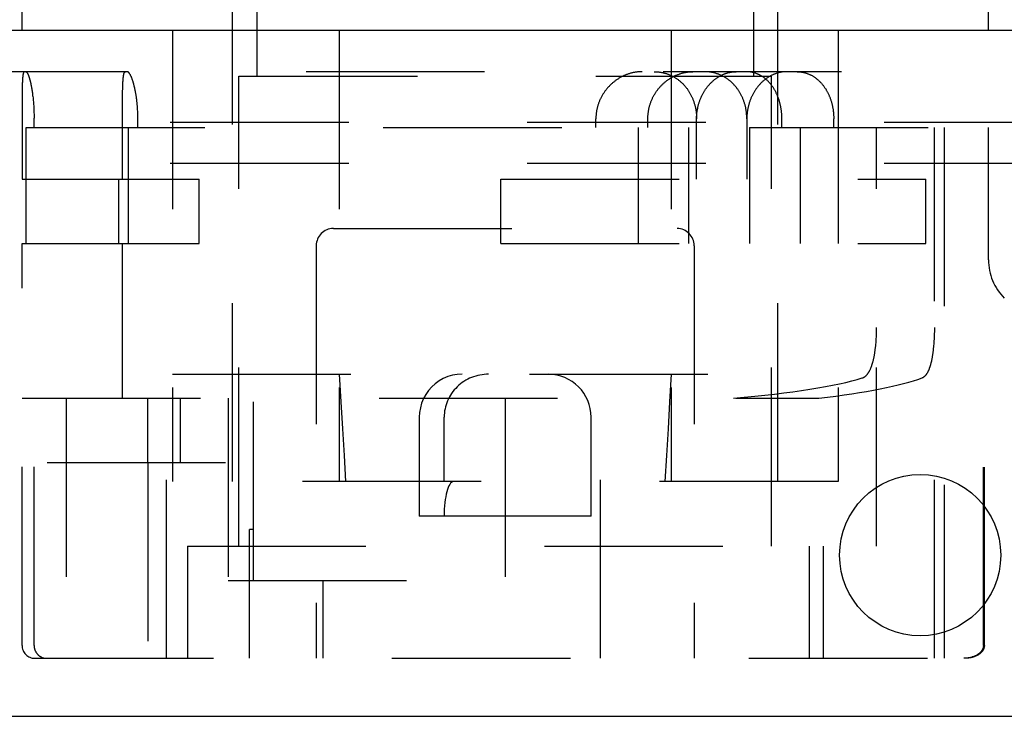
# Model space of a CAD drawing. Header units: inches. Extents: x 0 to 37.8, y 0 to 24.4.
# Tile 6 of 15: x 14.93 to 16.076, y 5.049 to 5.86. Entities that reach past the tile are written whole.
import ezdxf

# ---------------------------------------------------------------- set-up
doc = ezdxf.new("R2010")
doc.units = ezdxf.units.IN
doc.header["$LTSCALE"] = 2.077778
doc.header["$MEASUREMENT"] = 0
doc.header["$PDMODE"] = 3
doc.header["$PDSIZE"] = 0.3125
doc.linetypes.add('HIDDEN', pattern=[0.2, 0.1, -0.1])
doc.layers.get('0').update_dxf_attribs({"linetype": 'CONTINUOUS'})
doc.layers.get('Defpoints').update_dxf_attribs({"linetype": 'CONTINUOUS'})
doc.styles.get("Standard").update_dxf_attribs({"font": 'arial.ttf'})
doc.dimstyles.new('DIMSTYLE_1', dxfattribs={"dimtxt": 0.166667, "dimasz": 0.222222, "dimexe": 0.09, "dimexo": 0.07, "dimgap": 0.0375, "dimtad": 0, "dimtih": 1, "dimtoh": 1, "dimzin": 4, "dimdsep": 46, "dimtxsty": 'Standard', "dimblk": '_FILLED', "dimblk1": '_FILLED', "dimblk2": '_FILLED', "dimcen": 0.09, "dimadec": 3, "dimazin": 1, "dimtfac": 1, "dimtdec": 3, "dimtofl": 0, "dimtmove": 0, "dimatfit": 3, "dimldrblk": '_FILLED', "dimfxl": 1, "dimtolj": 1, "dimtzin": 4, "dimarcsym": 0})

# ---------------------------------------------------------------- blocks, each defined once
blk = doc.blocks.new('_FILLED')
at = {"color": 0, "linetype": 'ByBlock'}
blk.add_solid([(0, 0), (-1, 0.2), (-1, -0.2)], dxfattribs=at)
blk = doc.blocks.new('*D11')
at = {"color": 0, "linetype": 'Continuous', "lineweight": -2, "transparency": 16777216}
for p, q in [((8.8529, 5.9081), (8.8529, 6.2769)), ((17.2279, 5.9081), (17.2279, 6.2769)), ((9.0751, 6.1869), (12.4009, 6.1869)), ((17.0057, 6.1869), (13.6799, 6.1869))]:
    blk.add_line(p, q, dxfattribs=at)
at = {"layer": 'Defpoints', "color": 0, "linetype": 'Continuous', "transparency": 16777216}
for p in [(17.2279, 6.1869), (8.8529, 5.8381), (17.2279, 5.8381)]:
    blk.add_point(p, dxfattribs=at)
at = {"color": 0, "linetype": 'Continuous', "lineweight": -2, "transparency": 16777216, "xscale": 0.2222222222, "yscale": 0.2222222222, "zscale": 0.2222222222, "rotation": 180}
blk.add_blockref('_FILLED', (8.8529, 6.1869), dxfattribs=at)
at = {"color": 0, "linetype": 'Continuous', "lineweight": -2, "transparency": 16777216, "xscale": 0.2222222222, "yscale": 0.2222222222, "zscale": 0.2222222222}
blk.add_blockref('_FILLED', (17.2279, 6.1869), dxfattribs=at)
at = {"color": 0, "linetype": 'Continuous', "transparency": 16777216, "insert": (13.0404, 6.298), "char_height": 0.166667, "width": 1.214994, "attachment_point": 2, "line_spacing_factor": 0.9}
blk.add_mtext('\\A1;8.38 DOOR', dxfattribs=at)

msp = doc.modelspace()

# ---------------------------------------------------------------- linework, layer by layer
at = {"color": 8, "linetype": 'HIDDEN'}
for p, q in [((15.1774, 5.3224), (15.1774, 5.9734)), ((15.8124, 5.3224), (15.8124, 5.9734)), ((15.784, 5.9073), (15.784, 5.7944)), ((15.1074, 5.8474), (15.1074, 5.3224)), ((15.3017, 5.8474), (15.3017, 5.3224)), ((15.6881, 5.8474), (15.6881, 5.3224)), ((15.8824, 5.8474), (15.8824, 5.3224)), ((17.1331, 5.7994), (8.9477, 5.7994)), ((14.9329, 5.7892), (14.9328, 5.7882)), ((14.9328, 5.7882), (14.9328, 5.7872)), ((14.9329, 5.7901), (14.9329, 5.7892)), ((15.1849, 5.7944), (15.8049, 5.7944)), ((15.1849, 5.2474), (15.1849, 5.7944)), ((15.8049, 5.2474), (15.8049, 5.7944)), ((14.9326, 5.7821), (14.9325, 5.7803)), ((14.9325, 5.7803), (14.9325, 5.779)), ((14.9325, 5.779), (14.9325, 5.7764)), ((14.9327, 5.785), (14.9326, 5.7839)), ((14.9326, 5.7839), (14.9326, 5.7821)), ((14.9328, 5.7872), (14.9327, 5.7861)), ((14.9327, 5.7861), (14.9327, 5.785)), ((14.9435, 5.7806), (14.9437, 5.7794)), ((14.9441, 5.7774), (14.9443, 5.776)), ((15.0495, 5.7771), (15.0496, 5.779)), ((15.0495, 5.775), (15.0495, 5.7771)), ((15.0496, 5.7822), (15.0497, 5.7833)), ((15.0496, 5.7809), (15.0496, 5.7822)), ((15.0496, 5.779), (15.0496, 5.7809)), ((15.0497, 5.7845), (15.0498, 5.7856)), ((15.0497, 5.7833), (15.0497, 5.7845)), ((15.0498, 5.7867), (15.0499, 5.7877)), ((15.0498, 5.7856), (15.0498, 5.7867)), ((14.9325, 5.7764), (14.9324, 5.7729)), ((14.9324, 5.7729), (14.9324, 5.7678)), ((14.9324, 5.7678), (14.9324, 5.6744)), ((14.9443, 5.776), (14.9445, 5.7747)), ((14.9445, 5.7747), (14.9447, 5.7733)), ((14.9447, 5.7733), (14.9448, 5.7719)), ((14.9448, 5.7719), (14.945, 5.7704)), ((14.945, 5.7704), (14.9452, 5.7689)), ((14.9452, 5.7689), (14.9453, 5.7674)), ((14.9453, 5.7674), (14.9455, 5.7659)), ((14.9455, 5.7659), (14.9456, 5.7644)), ((15.0494, 5.77), (15.0495, 5.7729)), ((15.0494, 5.767), (15.0494, 5.77)), ((15.0494, 5.7632), (15.0494, 5.767)), ((15.0495, 5.7729), (15.0495, 5.775)), ((14.9456, 5.7644), (14.9457, 5.7629)), ((14.9457, 5.7629), (14.9459, 5.7613)), ((14.9459, 5.7613), (14.946, 5.7597)), ((14.946, 5.7597), (14.9461, 5.7582)), ((14.9461, 5.7582), (14.9461, 5.7566)), ((14.9461, 5.7566), (14.9462, 5.755)), ((14.9462, 5.755), (14.9463, 5.7534)), ((15.0494, 5.7584), (15.0494, 5.7632)), ((15.0494, 5.6744), (15.0494, 5.7584)), ((15.067, 5.7549), (15.0669, 5.7565)), ((15.0671, 5.7533), (15.067, 5.7549)), ((14.9463, 5.7534), (14.9463, 5.7517)), ((14.9463, 5.7517), (14.9464, 5.7501)), ((14.9464, 5.7501), (14.9464, 5.7485)), ((14.9464, 5.7485), (14.9464, 5.7468)), ((14.9464, 5.7468), (14.9465, 5.7452)), ((14.9465, 5.7344), (14.9465, 5.7452)), ((15.0671, 5.7517), (15.0671, 5.7533)), ((15.0672, 5.7501), (15.0671, 5.7517)), ((15.0672, 5.7484), (15.0672, 5.7501)), ((15.0673, 5.7468), (15.0672, 5.7484)), ((15.0673, 5.7452), (15.0673, 5.7468)), ((15.0673, 5.7344), (15.0673, 5.7452)), ((15.6004, 5.7344), (15.6004, 5.7444)), ((15.6609, 5.7344), (15.6609, 5.7444)), ((15.7176, 5.6744), (15.7176, 5.7444)), ((15.7761, 5.7444), (15.7761, 5.6744)), ((15.8169, 5.7344), (15.8169, 5.7444)), ((15.8774, 5.7344), (15.8774, 5.7444)), ((16.9749, 5.7404), (9.0709, 5.7404)), ((14.9374, 5.7344), (15.7087, 5.7344)), ((14.9374, 5.5994), (14.9374, 5.7344)), ((15.0558, 5.7344), (15.0558, 5.5994)), ((15.6495, 5.7344), (15.6495, 5.5994)), ((15.7087, 5.5994), (15.7087, 5.7344)), ((15.7794, 5.7344), (16.0574, 5.7344)), ((15.7794, 5.7344), (15.7794, 5.5994)), ((15.8386, 5.5994), (15.8386, 5.7344)), ((15.9272, 5.2474), (15.9272, 5.7344)), ((15.9945, 5.1169), (15.9945, 5.7344)), ((16.0059, 5.7344), (16.0059, 5.1169)), ((16.0574, 5.5805), (16.0574, 5.7344)), ((16.9749, 5.6924), (9.0709, 5.6924)), ((14.9324, 5.6744), (15.1386, 5.6744)), ((15.0451, 5.5994), (15.0451, 5.6744)), ((15.1386, 5.5994), (15.1386, 5.6744)), ((15.4896, 5.6744), (15.9846, 5.6744)), ((15.4896, 5.5994), (15.4896, 5.6744)), ((15.8828, 5.5994), (15.8828, 5.6744)), ((15.9846, 5.5994), (15.9846, 5.6744)), ((15.2949, 5.6169), (15.6949, 5.6169)), ((14.9324, 5.5994), (15.1386, 5.5994)), ((14.9324, 5.1319), (14.9324, 5.5994)), ((15.0494, 5.4194), (15.0494, 5.5994)), ((15.2749, 5.5969), (15.2749, 5.1169)), ((15.4896, 5.5994), (15.9846, 5.5994)), ((15.7149, 5.5969), (15.7149, 5.1169)), ((15.9272, 5.5), (15.9272, 5.5018)), ((15.9945, 5.5018), (15.9944, 5.5)), ((15.9268, 5.489), (15.9269, 5.4906)), ((15.9269, 5.4906), (15.927, 5.4923)), ((15.9271, 5.4949), (15.9272, 5.4966)), ((15.9272, 5.4983), (15.9272, 5.5)), ((15.9272, 5.4966), (15.9272, 5.4983)), ((15.9943, 5.4932), (15.9942, 5.4915)), ((15.9942, 5.4915), (15.9942, 5.4898)), ((15.9944, 5.4966), (15.9943, 5.4949)), ((15.9943, 5.4949), (15.9943, 5.4932)), ((15.9944, 5.5), (15.9944, 5.4983)), ((15.9944, 5.4983), (15.9944, 5.4966)), ((15.9265, 5.484), (15.9266, 5.4856)), ((15.9266, 5.4856), (15.9267, 5.4873)), ((15.9267, 5.4873), (15.9268, 5.489)), ((15.9934, 5.4791), (15.9932, 5.4775)), ((15.9935, 5.4807), (15.9934, 5.4791)), ((15.9937, 5.4823), (15.9935, 5.4807)), ((15.994, 5.4864), (15.9939, 5.4848)), ((15.9941, 5.4881), (15.994, 5.4864)), ((15.9942, 5.4898), (15.9941, 5.4881)), ((15.1074, 5.4474), (15.8824, 5.4474)), ((14.9324, 5.4194), (15.86, 5.4194)), ((14.9839, 5.4194), (14.9839, 5.1169)), ((15.0785, 5.4194), (15.0785, 5.3444)), ((15.1166, 5.4194), (15.1166, 5.3444)), ((15.1723, 5.4194), (15.1723, 5.2074)), ((15.2018, 5.2074), (15.2018, 5.4194)), ((15.4949, 5.4194), (15.4949, 5.1169)), ((15.6059, 5.1169), (15.6059, 5.4194)), ((15.3949, 5.3974), (15.3949, 5.2824)), ((15.4238, 5.3224), (15.4238, 5.3974)), ((15.5949, 5.2824), (15.5949, 5.3974)), ((15.1694, 5.3444), (14.9465, 5.3444)), ((14.9465, 5.1319), (14.9465, 5.3444)), ((15.0787, 5.3444), (15.0787, 5.1169)), ((15.1006, 5.1169), (15.1006, 5.3444)), ((16.7828, 5.3394), (16.0516, 5.3394)), ((16.0516, 5.1319), (16.0516, 5.3394)), ((16.0526, 5.1319), (16.0526, 5.3394)), ((15.8824, 5.3224), (15.1074, 5.3224)), ((15.5949, 5.2824), (15.3949, 5.2824)), ((15.2018, 5.2669), (15.1974, 5.2669)), ((15.1974, 5.1169), (15.1974, 5.2669)), ((15.1249, 5.2474), (15.9272, 5.2474)), ((15.1249, 5.2474), (15.1249, 5.1169)), ((15.8489, 5.1169), (15.8489, 5.2474)), ((15.8649, 5.2474), (15.8649, 5.1169)), ((15.1723, 5.2074), (15.4949, 5.2074)), ((15.2827, 5.2074), (15.2827, 5.1169)), ((14.9474, 5.1169), (16.8578, 5.1169))]:
    msp.add_line(p, q, dxfattribs=at)
at = {"color": 7, "linetype": 'Continuous'}
for p, q in [((14.9324, 5.8474), (14.9324, 5.8854)), ((16.0574, 5.8474), (16.0574, 5.8854))]:
    msp.add_line(p, q, dxfattribs=at)
at = {"color": 3, "linetype": 'Continuous'}
for p, q in [((17.1331, 5.8474), (8.9477, 5.8474)), ((8.8679, 5.0494), (17.2129, 5.0494))]:
    msp.add_line(p, q, dxfattribs=at)
at = {"color": 8, "linetype": 'HIDDEN'}
for points in [[(15.2058, 5.9099), (15.2058, 5.909), (15.2058, 5.9082), (15.2058, 5.9073), (15.2058, 5.7944)], [(14.9351, 5.7994), (14.935, 5.7994), (14.9349, 5.7994), (14.9348, 5.7993), (14.9348, 5.7993), (14.9347, 5.7992), (14.9346, 5.7992), (14.9345, 5.7991), (14.9345, 5.799), (14.9344, 5.7989), (14.9343, 5.7988), (14.9343, 5.7986), (14.9342, 5.7985), (14.9341, 5.7983), (14.9341, 5.7982), (14.934, 5.798), (14.934, 5.7978), (14.9339, 5.7976), (14.9338, 5.7974), (14.9338, 5.7971), (14.9337, 5.7969), (14.9337, 5.7967), (14.9336, 5.7964), (14.9336, 5.7961), (14.9335, 5.7958), (14.9335, 5.7955), (14.9334, 5.7952), (14.9334, 5.7949), (14.9333, 5.7946), (14.9333, 5.7942), (14.9332, 5.7939), (14.9332, 5.7935), (14.9332, 5.7931), (14.9331, 5.7927), (14.9331, 5.7923), (14.9331, 5.7919), (14.933, 5.7915), (14.933, 5.791), (14.9329, 5.7901)], [(14.9368, 5.7994), (14.9369, 5.7994), (14.937, 5.7994), (14.9371, 5.7993), (14.9372, 5.7993), (14.9373, 5.7992), (14.9374, 5.7992), (14.9375, 5.7991), (14.9376, 5.799), (14.9378, 5.7989), (14.9379, 5.7988), (14.938, 5.7986), (14.9381, 5.7985), (14.9382, 5.7983), (14.9383, 5.7982), (14.9385, 5.798), (14.9386, 5.7978), (14.9387, 5.7976), (14.9388, 5.7974), (14.939, 5.7971), (14.9391, 5.7969), (14.9392, 5.7966), (14.9393, 5.7963), (14.9395, 5.7961), (14.9396, 5.7958), (14.9397, 5.7955), (14.9398, 5.7952), (14.94, 5.7948), (14.9401, 5.7945), (14.9402, 5.7941), (14.9403, 5.7938), (14.9405, 5.7934), (14.9406, 5.793), (14.9407, 5.7926), (14.9409, 5.7922), (14.941, 5.7918), (14.9411, 5.7914), (14.9412, 5.7909), (14.9414, 5.7905), (14.9415, 5.79), (14.9416, 5.7895), (14.9417, 5.789), (14.9419, 5.7885), (14.942, 5.788), (14.9421, 5.7875), (14.9422, 5.787), (14.9424, 5.7865), (14.9425, 5.7859), (14.9426, 5.7854), (14.9427, 5.7848), (14.9428, 5.7842), (14.943, 5.7837), (14.9431, 5.7831), (14.9432, 5.7825), (14.9433, 5.7819), (14.9434, 5.7812), (14.9435, 5.7806)], [(15.0499, 5.7877), (15.05, 5.7887), (15.05, 5.7892), (15.05, 5.7897), (15.0501, 5.7902), (15.0501, 5.7906), (15.0501, 5.7911), (15.0502, 5.7915), (15.0502, 5.7919), (15.0503, 5.7923), (15.0503, 5.7927), (15.0504, 5.7931), (15.0504, 5.7935), (15.0505, 5.7939), (15.0505, 5.7942), (15.0506, 5.7946), (15.0506, 5.7949), (15.0507, 5.7952), (15.0507, 5.7955), (15.0508, 5.7958), (15.0509, 5.7961), (15.0509, 5.7964), (15.051, 5.7967), (15.0511, 5.7969), (15.0511, 5.7972), (15.0512, 5.7974), (15.0513, 5.7976), (15.0514, 5.7978), (15.0514, 5.798), (15.0515, 5.7982), (15.0516, 5.7983), (15.0517, 5.7985), (15.0518, 5.7986), (15.0518, 5.7988), (15.0519, 5.7989), (15.052, 5.799), (15.0521, 5.7991), (15.0522, 5.7992), (15.0523, 5.7992), (15.0524, 5.7993), (15.0525, 5.7993), (15.0526, 5.7994), (15.0527, 5.7994), (15.0528, 5.7994)], [(15.0669, 5.7565), (15.0668, 5.7573), (15.0668, 5.758), (15.0667, 5.7588), (15.0667, 5.7596), (15.0666, 5.7604), (15.0665, 5.7612), (15.0665, 5.762), (15.0664, 5.7627), (15.0663, 5.7635), (15.0662, 5.7643), (15.0661, 5.765), (15.066, 5.7658), (15.066, 5.7665), (15.0659, 5.7673), (15.0658, 5.768), (15.0657, 5.7688), (15.0656, 5.7695), (15.0655, 5.7702), (15.0653, 5.771), (15.0652, 5.7717), (15.0651, 5.7724), (15.065, 5.7731), (15.0649, 5.7738), (15.0648, 5.7745), (15.0646, 5.7752), (15.0645, 5.7759), (15.0644, 5.7766), (15.0643, 5.7772), (15.0641, 5.7779), (15.064, 5.7785), (15.0639, 5.7792), (15.0637, 5.7798), (15.0636, 5.7805), (15.0634, 5.7811), (15.0633, 5.7817), (15.0631, 5.7823), (15.063, 5.7829), (15.0628, 5.7835), (15.0627, 5.7841), (15.0625, 5.7847), (15.0624, 5.7853), (15.0622, 5.7858), (15.0621, 5.7864), (15.0619, 5.7869), (15.0618, 5.7874), (15.0616, 5.7879), (15.0614, 5.7885), (15.0613, 5.7889), (15.0611, 5.7894), (15.061, 5.7899), (15.0608, 5.7904), (15.0606, 5.7908), (15.0605, 5.7913), (15.0603, 5.7917), (15.0601, 5.7921), (15.06, 5.7926), (15.0598, 5.793), (15.0597, 5.7933), (15.0595, 5.7937), (15.0593, 5.7941), (15.0592, 5.7944), (15.059, 5.7948), (15.0588, 5.7951), (15.0587, 5.7954), (15.0585, 5.7957), (15.0584, 5.796), (15.0582, 5.7963), (15.058, 5.7966), (15.0579, 5.7969), (15.0577, 5.7971), (15.0576, 5.7973), (15.0574, 5.7976), (15.0572, 5.7978), (15.0571, 5.798), (15.0569, 5.7981), (15.0568, 5.7983), (15.0566, 5.7985), (15.0565, 5.7986), (15.0563, 5.7988), (15.0562, 5.7989), (15.056, 5.799), (15.0559, 5.7991), (15.0558, 5.7992), (15.0556, 5.7992), (15.0555, 5.7993), (15.0553, 5.7993), (15.0552, 5.7994), (15.0551, 5.7994), (15.0549, 5.7994)], [(15.6543, 5.7994), (15.6535, 5.7994), (15.6527, 5.7994), (15.6519, 5.7993), (15.6511, 5.7993), (15.6503, 5.7992), (15.6495, 5.7992), (15.6487, 5.7991), (15.6479, 5.799), (15.6471, 5.7989), (15.6463, 5.7988), (15.6455, 5.7986), (15.6447, 5.7985), (15.644, 5.7983), (15.6432, 5.7981), (15.6424, 5.798), (15.6416, 5.7978), (15.6408, 5.7976), (15.64, 5.7973), (15.6393, 5.7971), (15.6385, 5.7969), (15.6377, 5.7966), (15.6369, 5.7963), (15.6362, 5.796), (15.6354, 5.7957), (15.6346, 5.7954), (15.6339, 5.7951), (15.6331, 5.7948), (15.6324, 5.7944), (15.6316, 5.7941), (15.6309, 5.7937), (15.6302, 5.7933), (15.6294, 5.793), (15.6287, 5.7926), (15.628, 5.7921), (15.6273, 5.7917), (15.6266, 5.7913), (15.6259, 5.7908), (15.6252, 5.7904), (15.6245, 5.7899), (15.6238, 5.7894), (15.6231, 5.7889), (15.6225, 5.7885), (15.6218, 5.7879), (15.6212, 5.7874), (15.6205, 5.7869), (15.6199, 5.7864), (15.6193, 5.7858), (15.6186, 5.7853), (15.618, 5.7847), (15.6174, 5.7841), (15.6168, 5.7835), (15.6162, 5.7829), (15.6157, 5.7823), (15.6151, 5.7817), (15.6145, 5.7811), (15.614, 5.7805), (15.6134, 5.7798), (15.6129, 5.7792), (15.6124, 5.7785), (15.6119, 5.7779), (15.6114, 5.7772), (15.6109, 5.7766), (15.6104, 5.7759), (15.6099, 5.7752), (15.6095, 5.7745), (15.609, 5.7738), (15.6086, 5.7731), (15.6082, 5.7724), (15.6077, 5.7717), (15.6073, 5.771), (15.6069, 5.7702), (15.6066, 5.7695), (15.6062, 5.7688), (15.6058, 5.768), (15.6055, 5.7673), (15.6051, 5.7665), (15.6048, 5.7658), (15.6045, 5.765), (15.6042, 5.7643), (15.6039, 5.7635), (15.6036, 5.7627), (15.6033, 5.762), (15.6031, 5.7612), (15.6028, 5.7604), (15.6026, 5.7596), (15.6024, 5.7588), (15.6022, 5.758), (15.602, 5.7573), (15.6018, 5.7565), (15.6016, 5.7557), (15.6015, 5.7549), (15.6013, 5.7541), (15.6012, 5.7533), (15.601, 5.7525), (15.6009, 5.7517), (15.6008, 5.7509), (15.6007, 5.7501), (15.6007, 5.7492), (15.6006, 5.7484), (15.6005, 5.7476), (15.6005, 5.7468), (15.6005, 5.746), (15.6004, 5.7452), (15.6004, 5.7444)], [(15.6609, 5.7444), (15.6609, 5.7452), (15.6609, 5.746), (15.6609, 5.7468), (15.661, 5.7477), (15.661, 5.7485), (15.6611, 5.7493), (15.6611, 5.7501), (15.6612, 5.7509), (15.6613, 5.7517), (15.6615, 5.7525), (15.6616, 5.7534), (15.6617, 5.7542), (15.6619, 5.755), (15.662, 5.7558), (15.6622, 5.7566), (15.6624, 5.7574), (15.6626, 5.7582), (15.6628, 5.759), (15.663, 5.7597), (15.6632, 5.7605), (15.6635, 5.7613), (15.6637, 5.7621), (15.664, 5.7629), (15.6643, 5.7636), (15.6645, 5.7644), (15.6648, 5.7652), (15.6652, 5.7659), (15.6655, 5.7667), (15.6658, 5.7674), (15.6662, 5.7682), (15.6665, 5.7689), (15.6669, 5.7697), (15.6672, 5.7704), (15.6676, 5.7711), (15.668, 5.7719), (15.6684, 5.7726), (15.6689, 5.7733), (15.6693, 5.774), (15.6697, 5.7747), (15.6702, 5.7754), (15.6706, 5.776), (15.6711, 5.7767), (15.6716, 5.7774), (15.6721, 5.7781), (15.6726, 5.7787), (15.6731, 5.7794), (15.6736, 5.78), (15.6741, 5.7806), (15.6746, 5.7812), (15.6752, 5.7819), (15.6757, 5.7825), (15.6763, 5.7831), (15.6769, 5.7837), (15.6775, 5.7842), (15.678, 5.7848), (15.6786, 5.7854), (15.6792, 5.7859), (15.6799, 5.7865), (15.6805, 5.787), (15.6811, 5.7875), (15.6817, 5.788), (15.6824, 5.7885), (15.683, 5.789), (15.6837, 5.7895), (15.6843, 5.79), (15.685, 5.7905), (15.6857, 5.7909), (15.6864, 5.7914), (15.6871, 5.7918), (15.6877, 5.7922), (15.6884, 5.7926), (15.6891, 5.793), (15.6899, 5.7934), (15.6906, 5.7938), (15.6913, 5.7941), (15.692, 5.7945), (15.6927, 5.7948), (15.6935, 5.7952), (15.6942, 5.7955), (15.6949, 5.7958), (15.6957, 5.7961), (15.6964, 5.7963), (15.6972, 5.7966), (15.6979, 5.7969), (15.6987, 5.7971), (15.6994, 5.7974), (15.7002, 5.7976), (15.701, 5.7978), (15.7017, 5.798), (15.7025, 5.7982), (15.7033, 5.7983), (15.704, 5.7985), (15.7048, 5.7986), (15.7056, 5.7988), (15.7064, 5.7989), (15.7071, 5.799), (15.7079, 5.7991), (15.7087, 5.7992), (15.7095, 5.7992), (15.7102, 5.7993), (15.711, 5.7993), (15.7118, 5.7994), (15.7126, 5.7994), (15.7133, 5.7994)], [(15.6683, 5.7994), (15.6691, 5.7994), (15.6698, 5.7994), (15.6706, 5.7993), (15.6714, 5.7993), (15.6721, 5.7992), (15.6729, 5.7992), (15.6737, 5.7991), (15.6744, 5.799), (15.6752, 5.7989), (15.6759, 5.7988), (15.6767, 5.7986), (15.6774, 5.7985), (15.6782, 5.7983), (15.6789, 5.7982), (15.6797, 5.798), (15.6804, 5.7978), (15.6811, 5.7976), (15.6819, 5.7974), (15.6826, 5.7972), (15.6833, 5.7969), (15.684, 5.7967), (15.6847, 5.7964), (15.6855, 5.7961), (15.6862, 5.7958), (15.6869, 5.7955), (15.6876, 5.7952), (15.6882, 5.7949), (15.6889, 5.7946), (15.6896, 5.7942), (15.6903, 5.7939), (15.691, 5.7935), (15.6916, 5.7931), (15.6923, 5.7927), (15.6929, 5.7923), (15.6936, 5.7919), (15.6942, 5.7915), (15.6948, 5.7911), (15.6955, 5.7906), (15.6961, 5.7902), (15.6967, 5.7897), (15.6973, 5.7892), (15.6979, 5.7887), (15.6985, 5.7882), (15.6991, 5.7877), (15.6997, 5.7872), (15.7002, 5.7867), (15.7008, 5.7862), (15.7014, 5.7856), (15.7019, 5.7851), (15.7024, 5.7845), (15.703, 5.7839), (15.7035, 5.7833), (15.704, 5.7828), (15.7045, 5.7822), (15.705, 5.7815), (15.7055, 5.7809), (15.706, 5.7803), (15.7065, 5.7797), (15.7069, 5.779), (15.7074, 5.7784), (15.7078, 5.7777), (15.7083, 5.7771), (15.7087, 5.7764), (15.7091, 5.7757), (15.7095, 5.775), (15.7099, 5.7743), (15.7103, 5.7736), (15.7107, 5.7729), (15.7111, 5.7722), (15.7114, 5.7715), (15.7118, 5.7707), (15.7121, 5.77), (15.7125, 5.7693), (15.7128, 5.7685), (15.7131, 5.7678), (15.7134, 5.767), (15.7137, 5.7663), (15.714, 5.7655), (15.7143, 5.7647), (15.7145, 5.7639), (15.7148, 5.7632), (15.715, 5.7624), (15.7152, 5.7616), (15.7155, 5.7608), (15.7157, 5.76), (15.7159, 5.7592), (15.7161, 5.7584), (15.7162, 5.7576), (15.7164, 5.7568), (15.7166, 5.756), (15.7167, 5.7551), (15.7169, 5.7543), (15.717, 5.7535), (15.7171, 5.7527), (15.7172, 5.7519), (15.7173, 5.751), (15.7174, 5.7502), (15.7174, 5.7494), (15.7175, 5.7486), (15.7176, 5.7477), (15.7176, 5.7469), (15.7176, 5.7461), (15.7176, 5.7452), (15.7176, 5.7444)], [(15.7176, 5.7444), (15.7176, 5.7452), (15.7177, 5.7461), (15.7177, 5.7469), (15.7177, 5.7477), (15.7178, 5.7486), (15.7178, 5.7494), (15.7179, 5.7502), (15.718, 5.751), (15.7181, 5.7519), (15.7182, 5.7527), (15.7183, 5.7535), (15.7184, 5.7543), (15.7186, 5.7551), (15.7187, 5.756), (15.7189, 5.7568), (15.719, 5.7576), (15.7192, 5.7584), (15.7194, 5.7592), (15.7196, 5.76), (15.7198, 5.7608), (15.72, 5.7616), (15.7203, 5.7624), (15.7205, 5.7632), (15.7207, 5.7639), (15.721, 5.7647), (15.7213, 5.7655), (15.7216, 5.7663), (15.7218, 5.767), (15.7221, 5.7678), (15.7225, 5.7685), (15.7228, 5.7693), (15.7231, 5.77), (15.7234, 5.7707), (15.7238, 5.7715), (15.7241, 5.7722), (15.7245, 5.7729), (15.7249, 5.7736), (15.7253, 5.7743), (15.7257, 5.775), (15.7261, 5.7757), (15.7265, 5.7764), (15.7269, 5.7771), (15.7273, 5.7777), (15.7277, 5.7784), (15.7282, 5.779), (15.7286, 5.7797), (15.7291, 5.7803), (15.7296, 5.7809), (15.73, 5.7815), (15.7305, 5.7822), (15.731, 5.7828), (15.7315, 5.7833), (15.732, 5.7839), (15.7325, 5.7845), (15.733, 5.7851), (15.7335, 5.7856), (15.7341, 5.7862), (15.7346, 5.7867), (15.7352, 5.7872), (15.7357, 5.7877), (15.7363, 5.7882), (15.7368, 5.7887), (15.7374, 5.7892), (15.7379, 5.7897), (15.7385, 5.7902), (15.7391, 5.7906), (15.7397, 5.7911), (15.7403, 5.7915), (15.7409, 5.7919), (15.7415, 5.7923), (15.7421, 5.7927), (15.7427, 5.7931), (15.7433, 5.7935), (15.7439, 5.7939), (15.7445, 5.7942), (15.7452, 5.7946), (15.7458, 5.7949), (15.7464, 5.7952), (15.7471, 5.7955), (15.7477, 5.7958), (15.7483, 5.7961), (15.749, 5.7964), (15.7496, 5.7967), (15.7503, 5.7969), (15.7509, 5.7972), (15.7516, 5.7974), (15.7522, 5.7976), (15.7529, 5.7978), (15.7536, 5.798), (15.7542, 5.7982), (15.7549, 5.7983), (15.7556, 5.7985), (15.7562, 5.7986), (15.7569, 5.7988), (15.7575, 5.7989), (15.7582, 5.799), (15.7589, 5.7991), (15.7596, 5.7992), (15.7602, 5.7992), (15.7609, 5.7993), (15.7616, 5.7993), (15.7622, 5.7994), (15.7629, 5.7994), (15.7636, 5.7994)], [(15.7761, 5.7444), (15.7761, 5.7452), (15.7761, 5.7461), (15.7761, 5.7469), (15.7761, 5.7477), (15.776, 5.7485), (15.7759, 5.7494), (15.7759, 5.7502), (15.7758, 5.751), (15.7757, 5.7519), (15.7756, 5.7527), (15.7755, 5.7535), (15.7754, 5.7543), (15.7752, 5.7551), (15.7751, 5.756), (15.7749, 5.7568), (15.7748, 5.7576), (15.7746, 5.7584), (15.7744, 5.7592), (15.7742, 5.76), (15.774, 5.7608), (15.7738, 5.7616), (15.7735, 5.7624), (15.7733, 5.7631), (15.773, 5.7639), (15.7728, 5.7647), (15.7725, 5.7655), (15.7722, 5.7662), (15.7719, 5.767), (15.7716, 5.7678), (15.7713, 5.7685), (15.771, 5.7692), (15.7707, 5.77), (15.7703, 5.7707), (15.77, 5.7714), (15.7696, 5.7722), (15.7692, 5.7729), (15.7688, 5.7736), (15.7685, 5.7743), (15.7681, 5.775), (15.7676, 5.7757), (15.7672, 5.7764), (15.7668, 5.777), (15.7664, 5.7777), (15.7659, 5.7784), (15.7655, 5.779), (15.765, 5.7796), (15.7645, 5.7803), (15.764, 5.7809), (15.7636, 5.7815), (15.7631, 5.7821), (15.7626, 5.7827), (15.762, 5.7833), (15.7615, 5.7839), (15.761, 5.7845), (15.7605, 5.785), (15.7599, 5.7856), (15.7594, 5.7861), (15.7588, 5.7867), (15.7582, 5.7872), (15.7577, 5.7877), (15.7571, 5.7882), (15.7565, 5.7887), (15.7559, 5.7892), (15.7553, 5.7897), (15.7547, 5.7901), (15.7541, 5.7906), (15.7534, 5.791), (15.7528, 5.7915), (15.7522, 5.7919), (15.7515, 5.7923), (15.7509, 5.7927), (15.7502, 5.7931), (15.7496, 5.7935), (15.7489, 5.7939), (15.7482, 5.7942), (15.7476, 5.7946), (15.7469, 5.7949), (15.7462, 5.7952), (15.7455, 5.7955), (15.7448, 5.7958), (15.7441, 5.7961), (15.7434, 5.7964), (15.7427, 5.7967), (15.742, 5.7969), (15.7413, 5.7971), (15.7406, 5.7974), (15.7398, 5.7976), (15.7391, 5.7978), (15.7384, 5.798), (15.7377, 5.7982), (15.7369, 5.7983), (15.7362, 5.7985), (15.7354, 5.7986), (15.7347, 5.7988), (15.734, 5.7989), (15.7332, 5.799), (15.7325, 5.7991), (15.7317, 5.7992), (15.731, 5.7992), (15.7302, 5.7993), (15.7294, 5.7993), (15.7287, 5.7994), (15.7279, 5.7994), (15.7272, 5.7994)], [(15.8169, 5.7444), (15.8169, 5.7452), (15.8169, 5.746), (15.8169, 5.7468), (15.8169, 5.7476), (15.8168, 5.7484), (15.8168, 5.7492), (15.8167, 5.7501), (15.8167, 5.7509), (15.8166, 5.7517), (15.8165, 5.7525), (15.8164, 5.7533), (15.8163, 5.7541), (15.8162, 5.7549), (15.8161, 5.7557), (15.816, 5.7565), (15.8158, 5.7573), (15.8157, 5.758), (15.8156, 5.7588), (15.8154, 5.7596), (15.8152, 5.7604), (15.8151, 5.7612), (15.8149, 5.762), (15.8147, 5.7627), (15.8145, 5.7635), (15.8143, 5.7643), (15.814, 5.765), (15.8138, 5.7658), (15.8136, 5.7665), (15.8133, 5.7673), (15.8131, 5.768), (15.8128, 5.7688), (15.8126, 5.7695), (15.8123, 5.7702), (15.812, 5.771), (15.8117, 5.7717), (15.8114, 5.7724), (15.8111, 5.7731), (15.8108, 5.7738), (15.8104, 5.7745), (15.8101, 5.7752), (15.8098, 5.7759), (15.8094, 5.7766), (15.809, 5.7772), (15.8087, 5.7779), (15.8083, 5.7785), (15.8079, 5.7792), (15.8075, 5.7798), (15.8071, 5.7805), (15.8067, 5.7811), (15.8063, 5.7817), (15.8059, 5.7823), (15.8054, 5.7829), (15.805, 5.7835), (15.8046, 5.7841), (15.8041, 5.7847), (15.8037, 5.7853), (15.8032, 5.7858), (15.8027, 5.7864), (15.8022, 5.7869), (15.8017, 5.7874), (15.8013, 5.7879), (15.8008, 5.7885), (15.8002, 5.7889), (15.7997, 5.7894), (15.7992, 5.7899), (15.7987, 5.7904), (15.7982, 5.7908), (15.7976, 5.7913), (15.7971, 5.7917), (15.7965, 5.7921), (15.796, 5.7926), (15.7954, 5.793), (15.7948, 5.7933), (15.7943, 5.7937), (15.7937, 5.7941), (15.7931, 5.7944), (15.7925, 5.7948), (15.7919, 5.7951), (15.7914, 5.7954), (15.7908, 5.7957), (15.7902, 5.796), (15.7895, 5.7963), (15.7889, 5.7966), (15.7883, 5.7969), (15.7877, 5.7971), (15.7871, 5.7973), (15.7865, 5.7976), (15.7858, 5.7978), (15.7852, 5.798), (15.7846, 5.7981), (15.7839, 5.7983), (15.7833, 5.7985), (15.7827, 5.7986), (15.782, 5.7988), (15.7814, 5.7989), (15.7807, 5.799), (15.7801, 5.7991), (15.7794, 5.7992), (15.7788, 5.7992), (15.7781, 5.7993), (15.7775, 5.7993), (15.7768, 5.7994), (15.7762, 5.7994), (15.7755, 5.7994)], [(15.8224, 5.7994), (15.8217, 5.7994), (15.8211, 5.7994), (15.8204, 5.7993), (15.8197, 5.7993), (15.819, 5.7992), (15.8183, 5.7992), (15.8177, 5.7991), (15.817, 5.799), (15.8163, 5.7989), (15.8156, 5.7988), (15.815, 5.7986), (15.8143, 5.7985), (15.8136, 5.7983), (15.8129, 5.7982), (15.8123, 5.798), (15.8116, 5.7978), (15.8109, 5.7976), (15.8103, 5.7974), (15.8096, 5.7971), (15.809, 5.7969), (15.8083, 5.7967), (15.8076, 5.7964), (15.807, 5.7961), (15.8063, 5.7958), (15.8057, 5.7955), (15.8051, 5.7952), (15.8044, 5.7949), (15.8038, 5.7946), (15.8031, 5.7942), (15.8025, 5.7939), (15.8019, 5.7935), (15.8013, 5.7931), (15.8007, 5.7927), (15.8001, 5.7923), (15.7994, 5.7919), (15.7988, 5.7915), (15.7983, 5.791), (15.7977, 5.7906), (15.7971, 5.7901), (15.7965, 5.7897), (15.7959, 5.7892), (15.7954, 5.7887), (15.7948, 5.7882), (15.7942, 5.7877), (15.7937, 5.7872), (15.7931, 5.7867), (15.7926, 5.7861), (15.7921, 5.7856), (15.7915, 5.785), (15.791, 5.7845), (15.7905, 5.7839), (15.79, 5.7833), (15.7895, 5.7827), (15.789, 5.7821), (15.7885, 5.7815), (15.7881, 5.7809), (15.7876, 5.7803), (15.7871, 5.7796), (15.7867, 5.779), (15.7862, 5.7784), (15.7858, 5.7777), (15.7854, 5.777), (15.785, 5.7764), (15.7846, 5.7757), (15.7842, 5.775), (15.7838, 5.7743), (15.7834, 5.7736), (15.783, 5.7729), (15.7826, 5.7722), (15.7823, 5.7714), (15.7819, 5.7707), (15.7816, 5.77), (15.7813, 5.7692), (15.7809, 5.7685), (15.7806, 5.7678), (15.7803, 5.767), (15.7801, 5.7662), (15.7798, 5.7655), (15.7795, 5.7647), (15.7792, 5.7639), (15.779, 5.7631), (15.7788, 5.7624), (15.7785, 5.7616), (15.7783, 5.7608), (15.7781, 5.76), (15.7779, 5.7592), (15.7777, 5.7584), (15.7775, 5.7576), (15.7774, 5.7568), (15.7772, 5.756), (15.7771, 5.7551), (15.7769, 5.7543), (15.7768, 5.7535), (15.7767, 5.7527), (15.7766, 5.7519), (15.7765, 5.751), (15.7764, 5.7502), (15.7763, 5.7494), (15.7763, 5.7485), (15.7762, 5.7477), (15.7762, 5.7469), (15.7762, 5.7461), (15.7761, 5.7452), (15.7761, 5.7444)], [(15.8346, 5.7994), (15.8352, 5.7994), (15.8359, 5.7994), (15.8366, 5.7993), (15.8373, 5.7993), (15.8379, 5.7992), (15.8386, 5.7992), (15.8392, 5.7991), (15.8399, 5.799), (15.8406, 5.7989), (15.8412, 5.7988), (15.8419, 5.7986), (15.8425, 5.7985), (15.8432, 5.7983), (15.8438, 5.7982), (15.8445, 5.798), (15.8451, 5.7978), (15.8458, 5.7976), (15.8464, 5.7974), (15.847, 5.7971), (15.8477, 5.7969), (15.8483, 5.7966), (15.8489, 5.7963), (15.8495, 5.7961), (15.8502, 5.7958), (15.8508, 5.7955), (15.8514, 5.7952), (15.852, 5.7948), (15.8526, 5.7945), (15.8532, 5.7941), (15.8538, 5.7938), (15.8544, 5.7934), (15.8549, 5.793), (15.8555, 5.7926), (15.8561, 5.7922), (15.8566, 5.7918), (15.8572, 5.7914), (15.8578, 5.7909), (15.8583, 5.7905), (15.8588, 5.79), (15.8594, 5.7895), (15.8599, 5.789), (15.8604, 5.7885), (15.8609, 5.788), (15.8615, 5.7875), (15.862, 5.787), (15.8625, 5.7865), (15.8629, 5.7859), (15.8634, 5.7854), (15.8639, 5.7848), (15.8644, 5.7842), (15.8648, 5.7837), (15.8653, 5.7831), (15.8657, 5.7825), (15.8662, 5.7819), (15.8666, 5.7812), (15.867, 5.7806), (15.8674, 5.78), (15.8679, 5.7794), (15.8683, 5.7787), (15.8686, 5.7781), (15.869, 5.7774), (15.8694, 5.7767), (15.8698, 5.776), (15.8701, 5.7754), (15.8705, 5.7747), (15.8708, 5.774), (15.8712, 5.7733), (15.8715, 5.7726), (15.8718, 5.7719), (15.8721, 5.7711), (15.8724, 5.7704), (15.8727, 5.7697), (15.873, 5.7689), (15.8733, 5.7682), (15.8735, 5.7674), (15.8738, 5.7667), (15.874, 5.7659), (15.8743, 5.7652), (15.8745, 5.7644), (15.8747, 5.7636), (15.875, 5.7629), (15.8752, 5.7621), (15.8754, 5.7613), (15.8755, 5.7605), (15.8757, 5.7597), (15.8759, 5.759), (15.876, 5.7582), (15.8762, 5.7574), (15.8763, 5.7566), (15.8765, 5.7558), (15.8766, 5.755), (15.8767, 5.7542), (15.8768, 5.7534), (15.8769, 5.7525), (15.877, 5.7517), (15.8771, 5.7509), (15.8771, 5.7501), (15.8772, 5.7493), (15.8772, 5.7485), (15.8773, 5.7477), (15.8773, 5.7468), (15.8773, 5.746), (15.8774, 5.7452), (15.8774, 5.7444)], [(14.9437, 5.7794), (14.944, 5.7781), (14.9441, 5.7774)], [(15.927, 5.4923), (15.927, 5.4932), (15.9271, 5.4949)], [(15.9105, 5.4431), (15.9109, 5.4432), (15.9112, 5.4433), (15.9116, 5.4434), (15.9119, 5.4436), (15.9122, 5.4438), (15.9125, 5.4439), (15.9129, 5.4441), (15.9132, 5.4443), (15.9135, 5.4445), (15.9138, 5.4448), (15.9141, 5.445), (15.9144, 5.4453), (15.9147, 5.4455), (15.915, 5.4458), (15.9153, 5.4461), (15.9156, 5.4464), (15.9159, 5.4467), (15.9162, 5.4471), (15.9165, 5.4474), (15.9167, 5.4477), (15.917, 5.4481), (15.9173, 5.4485), (15.9175, 5.4489), (15.9178, 5.4493), (15.9181, 5.4497), (15.9183, 5.4501), (15.9186, 5.4505), (15.9188, 5.4509), (15.919, 5.4514), (15.9193, 5.4519), (15.9195, 5.4523), (15.9197, 5.4528), (15.92, 5.4533), (15.9202, 5.4538), (15.9204, 5.4543), (15.9206, 5.4548), (15.9208, 5.4554), (15.921, 5.4559), (15.9213, 5.4565), (15.9215, 5.457), (15.9217, 5.4576), (15.9218, 5.4582), (15.922, 5.4588), (15.9222, 5.4594), (15.9224, 5.46), (15.9226, 5.4606), (15.9228, 5.4612), (15.9229, 5.4618), (15.9231, 5.4625), (15.9233, 5.4631), (15.9234, 5.4638), (15.9236, 5.4644), (15.9237, 5.4651), (15.9239, 5.4658), (15.924, 5.4665), (15.9242, 5.4672), (15.9243, 5.4679), (15.9245, 5.4686), (15.9246, 5.4693), (15.9247, 5.47), (15.9248, 5.4707), (15.925, 5.4715), (15.9251, 5.4722), (15.9252, 5.4729), (15.9253, 5.4737), (15.9254, 5.4745), (15.9255, 5.4752), (15.9256, 5.476), (15.9257, 5.4768), (15.9258, 5.4776), (15.9259, 5.4783), (15.926, 5.4791), (15.9261, 5.4799), (15.9262, 5.4807), (15.9263, 5.4815), (15.9263, 5.4823), (15.9265, 5.484)], [(15.9939, 5.4848), (15.9937, 5.4831), (15.9937, 5.4823)], [(15.9932, 5.4775), (15.9931, 5.4759), (15.993, 5.4752), (15.9929, 5.4744), (15.9928, 5.4736), (15.9927, 5.4729), (15.9926, 5.4721), (15.9925, 5.4714), (15.9924, 5.4707), (15.9923, 5.4699), (15.9922, 5.4692), (15.992, 5.4685), (15.9919, 5.4678), (15.9918, 5.4671), (15.9917, 5.4664), (15.9916, 5.4657), (15.9914, 5.465), (15.9913, 5.4644), (15.9912, 5.4637), (15.991, 5.463), (15.9909, 5.4624), (15.9907, 5.4617), (15.9906, 5.4611), (15.9904, 5.4605), (15.9903, 5.4599), (15.9901, 5.4593), (15.9899, 5.4587), (15.9898, 5.4581), (15.9896, 5.4575), (15.9894, 5.4569), (15.9893, 5.4564), (15.9891, 5.4558), (15.9889, 5.4553), (15.9887, 5.4548), (15.9885, 5.4543), (15.9884, 5.4537), (15.9882, 5.4532), (15.988, 5.4528), (15.9878, 5.4523), (15.9876, 5.4518), (15.9874, 5.4513), (15.9872, 5.4509), (15.9869, 5.4505), (15.9867, 5.45), (15.9865, 5.4496), (15.9863, 5.4492), (15.9861, 5.4488), (15.9858, 5.4484), (15.9856, 5.4481), (15.9854, 5.4477), (15.9851, 5.4474), (15.9849, 5.447), (15.9847, 5.4467), (15.9844, 5.4464), (15.9842, 5.4461), (15.9839, 5.4458), (15.9837, 5.4455), (15.9834, 5.4453), (15.9831, 5.445), (15.9829, 5.4448), (15.9826, 5.4445), (15.9823, 5.4443), (15.9821, 5.4441), (15.9818, 5.4439), (15.9815, 5.4437), (15.9812, 5.4436), (15.9809, 5.4434), (15.9807, 5.4433), (15.9804, 5.4432), (15.9801, 5.4431)], [(15.3017, 5.4474), (15.3036, 5.4153), (15.3054, 5.3837), (15.3073, 5.3528), (15.3091, 5.3224)], [(15.4446, 5.4474), (15.439, 5.4471), (15.4335, 5.4462), (15.4281, 5.4446), (15.4228, 5.4424), (15.4179, 5.4397), (15.4134, 5.4364), (15.4093, 5.4327), (15.4057, 5.4286), (15.4025, 5.424), (15.3998, 5.4191), (15.3976, 5.4138), (15.3961, 5.4084), (15.3952, 5.4029), (15.3949, 5.3974)], [(15.6881, 5.4474), (15.6862, 5.4153), (15.6844, 5.3838), (15.6825, 5.3528), (15.6807, 5.3224)], [(14.9465, 5.1319), (14.9465, 5.1316), (14.9465, 5.1313), (14.9465, 5.1309), (14.9465, 5.1306), (14.9465, 5.1303), (14.9466, 5.13), (14.9466, 5.1297), (14.9467, 5.1294), (14.9467, 5.129), (14.9468, 5.1287), (14.9468, 5.1284), (14.9469, 5.1281), (14.947, 5.1278), (14.9471, 5.1275), (14.9472, 5.1272), (14.9473, 5.1269), (14.9474, 5.1266), (14.9475, 5.1263), (14.9476, 5.126), (14.9477, 5.1257), (14.9479, 5.1254), (14.948, 5.1251), (14.9481, 5.1249), (14.9483, 5.1246), (14.9484, 5.1243), (14.9486, 5.124), (14.9488, 5.1238), (14.9489, 5.1235), (14.9491, 5.1232), (14.9493, 5.123), (14.9495, 5.1227), (14.9497, 5.1225), (14.9499, 5.1222), (14.9501, 5.122), (14.9503, 5.1217), (14.9505, 5.1215), (14.9507, 5.1213), (14.9509, 5.1211), (14.9511, 5.1208), (14.9514, 5.1206), (14.9516, 5.1204), (14.9518, 5.1202), (14.9521, 5.12), (14.9523, 5.1198), (14.9526, 5.1196), (14.9528, 5.1195), (14.9531, 5.1193), (14.9534, 5.1191), (14.9536, 5.119), (14.9539, 5.1188), (14.9542, 5.1186), (14.9544, 5.1185), (14.9547, 5.1184), (14.955, 5.1182), (14.9553, 5.1181), (14.9555, 5.118), (14.9558, 5.1179), (14.9561, 5.1178), (14.9564, 5.1176), (14.9567, 5.1176), (14.957, 5.1175), (14.9573, 5.1174), (14.9576, 5.1173), (14.9579, 5.1172), (14.9582, 5.1172), (14.9585, 5.1171), (14.9588, 5.1171), (14.9591, 5.117), (14.9594, 5.117), (14.9597, 5.1169), (14.96, 5.1169), (14.9603, 5.1169), (14.9606, 5.1169), (14.961, 5.1169)], [(16.0516, 5.1319), (16.0515, 5.1317), (16.0515, 5.1315), (16.0515, 5.1313), (16.0515, 5.1311), (16.0515, 5.1309), (16.0515, 5.1307), (16.0514, 5.1304), (16.0514, 5.1302), (16.0514, 5.13), (16.0513, 5.1298), (16.0513, 5.1296), (16.0512, 5.1294), (16.0512, 5.1292), (16.0511, 5.129), (16.0511, 5.1288), (16.051, 5.1286), (16.0509, 5.1283), (16.0508, 5.1281), (16.0507, 5.1279), (16.0507, 5.1277), (16.0506, 5.1275), (16.0505, 5.1273), (16.0503, 5.127), (16.0502, 5.1268), (16.0501, 5.1266), (16.05, 5.1264), (16.0498, 5.1261), (16.0497, 5.1259), (16.0495, 5.1257), (16.0494, 5.1255), (16.0492, 5.1252), (16.049, 5.125), (16.0489, 5.1248), (16.0487, 5.1245), (16.0485, 5.1243), (16.0482, 5.1241), (16.048, 5.1238), (16.0478, 5.1236), (16.0476, 5.1234), (16.0473, 5.1231), (16.047, 5.1229), (16.0468, 5.1227), (16.0465, 5.1224), (16.0462, 5.1222), (16.0459, 5.1219), (16.0456, 5.1217), (16.0452, 5.1215), (16.0449, 5.1212), (16.0445, 5.121), (16.0442, 5.1208), (16.0438, 5.1206), (16.0434, 5.1203), (16.043, 5.1201), (16.0425, 5.1199), (16.0421, 5.1197), (16.0417, 5.1195), (16.0412, 5.1193), (16.0407, 5.1191), (16.0402, 5.1189), (16.0397, 5.1187), (16.0392, 5.1185), (16.0386, 5.1184), (16.0381, 5.1182), (16.0375, 5.118), (16.037, 5.1179), (16.0364, 5.1177), (16.0358, 5.1176), (16.0352, 5.1175), (16.0346, 5.1174), (16.0339, 5.1173), (16.0333, 5.1172), (16.0327, 5.1171), (16.032, 5.117), (16.0313, 5.117), (16.0307, 5.1169), (16.03, 5.1169), (16.0293, 5.1169), (16.0287, 5.1169)], [(16.0526, 5.1319), (16.0526, 5.1317), (16.0526, 5.1315), (16.0526, 5.1313), (16.0526, 5.1311), (16.0526, 5.1309), (16.0525, 5.1307), (16.0525, 5.1305), (16.0525, 5.1303), (16.0525, 5.1301), (16.0524, 5.1299), (16.0524, 5.1297), (16.0523, 5.1295), (16.0523, 5.1293), (16.0522, 5.129), (16.0522, 5.1288), (16.0521, 5.1286), (16.052, 5.1284), (16.0519, 5.1282), (16.0519, 5.128), (16.0518, 5.1278), (16.0517, 5.1276), (16.0516, 5.1274), (16.0515, 5.1272), (16.0514, 5.1269), (16.0513, 5.1267), (16.0511, 5.1265), (16.051, 5.1263), (16.0509, 5.1261), (16.0507, 5.1258), (16.0506, 5.1256), (16.0504, 5.1254), (16.0503, 5.1252), (16.0501, 5.1249), (16.0499, 5.1247), (16.0497, 5.1245), (16.0495, 5.1243), (16.0493, 5.124), (16.0491, 5.1238), (16.0489, 5.1236), (16.0486, 5.1233), (16.0484, 5.1231), (16.0481, 5.1229), (16.0479, 5.1227), (16.0476, 5.1224), (16.0473, 5.1222), (16.047, 5.122), (16.0467, 5.1217), (16.0464, 5.1215), (16.0461, 5.1213), (16.0457, 5.1211), (16.0454, 5.1208), (16.045, 5.1206), (16.0446, 5.1204), (16.0442, 5.1202), (16.0438, 5.12), (16.0434, 5.1198), (16.0429, 5.1196), (16.0425, 5.1194), (16.042, 5.1192), (16.0416, 5.119), (16.0411, 5.1188), (16.0406, 5.1186), (16.0401, 5.1185), (16.0396, 5.1183), (16.039, 5.1181), (16.0385, 5.118), (16.0379, 5.1178), (16.0373, 5.1177), (16.0368, 5.1176), (16.0362, 5.1175), (16.0356, 5.1174), (16.035, 5.1173), (16.0343, 5.1172), (16.0337, 5.1171), (16.0331, 5.117), (16.0324, 5.117), (16.0318, 5.1169), (16.0312, 5.1169), (16.0305, 5.1169), (16.0298, 5.1169)]]:
    msp.add_lwpolyline(points, dxfattribs=at)
at = {"color": 3, "linetype": 'Continuous'}
msp.add_circle((15.9779, 5.2369), 0.0938, dxfattribs=at)
at = {"color": 8, "linetype": 'HIDDEN'}
for centre, radius, start, end in [((15.2949, 5.5969), 0.02, 90, 180), ((15.6949, 5.5969), 0.02, 0, 90), ((16.1204, 5.5805), 0.063, 180, 225), ((15.5449, 5.3974), 0.05, 0, 90), ((14.9474, 5.1319), 0.015, 180, 270)]:
    msp.add_arc(centre, radius, start, end, dxfattribs=at)
for centre, major_axis, ratio, start_param, end_param in [((15.4756, 5.3974), (0.0518, 0), 0.965926, 1.570796, 3.141593), ((15.4949, 5.4623), (0.4455, 0), 0.12, -0.931422, -0.368199), ((15.4949, 5.4623), (0.511, 0), 0.12, -0.77485, -0.319191), ((15.4345, 5.2824), (0, 0.04), 0.267949, 0, 1.570796)]:
    msp.add_ellipse(centre, major_axis=major_axis, ratio=ratio, start_param=start_param, end_param=end_param, dxfattribs=at)

# ---------------------------------------------------------------- dimensions: what is measured, and where the dimension line sits
at = {"color": 2, "linetype": 'Continuous'}
dim = msp.add_linear_dim(base=(17.2278917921, 6.1868883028), p1=(8.8528917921, 5.8381488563), p2=(17.2278917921, 5.8381488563), text='<> DOOR', dimstyle='DIMSTYLE_1', dxfattribs=at)
dim.commit()
dim.dimension.update_dxf_attribs({"geometry": '*D11', "text_midpoint": (13.0403917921, 6.1868883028), "dimtype": 160})

doc.saveas('drawing.dxf')
